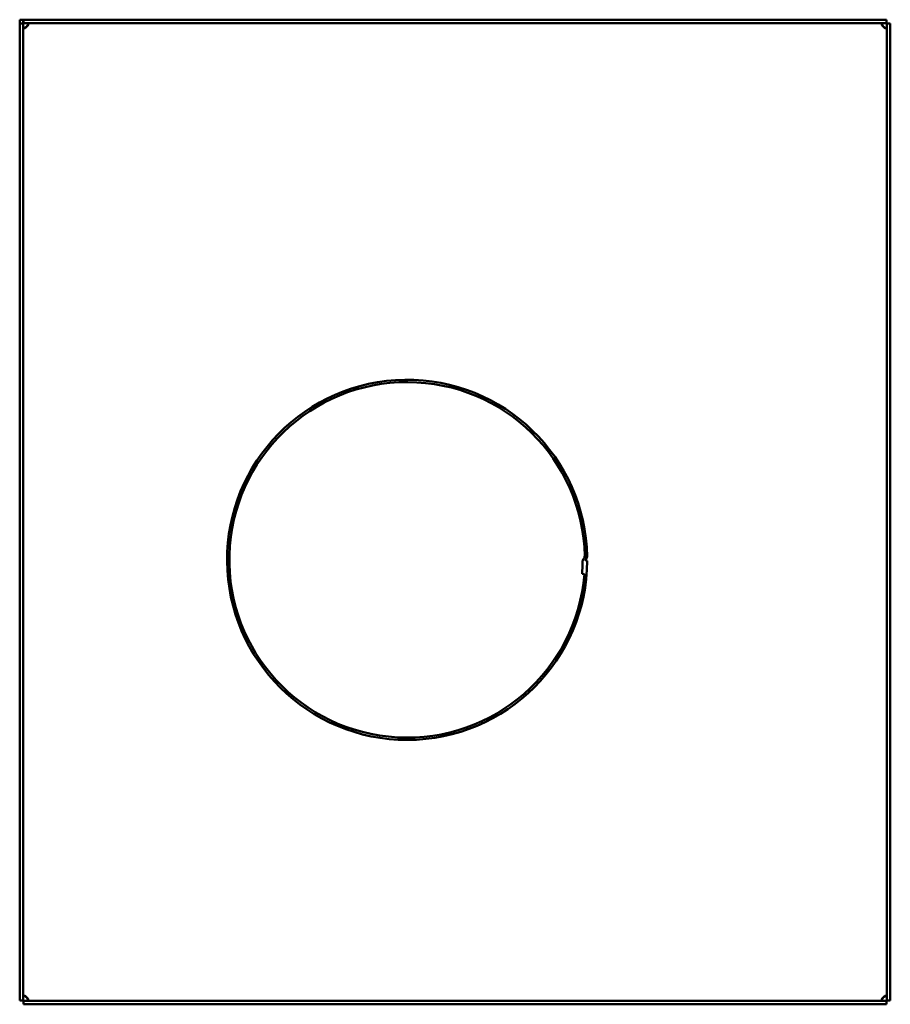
# Model space of a CAD drawing. Header units: millimetres. Extents: x 649 to 1031, y 378 to 810.
import ezdxf

# ---------------------------------------------------------------- set-up
doc = ezdxf.new("R2010")
doc.units = ezdxf.units.MM
doc.header["$LTSCALE"] = 4
doc.layers.add('Widoczne (ISO)', color=7, linetype='Continuous', lineweight=50)

msp = doc.modelspace()

# ---------------------------------------------------------------- linework, layer by layer
at = {"layer": 'Widoczne (ISO)'}
for p, q in [((649, 810), (650.5, 810)), ((649, 808.4), (649, 810)), ((649, 808.4), (649, 379.6)), ((650.5, 808.4), (649, 808.4)), ((650.5, 810), (650.5, 806.83)), ((650.5, 379.6), (650.5, 808.4)), ((650.6, 808.5), (650.6, 810)), ((1029.4, 810), (650.6, 810)), ((650.6, 808.5), (1029.4, 808.5)), ((1029.4, 808.5), (1029.4, 810)), ((1029.5, 808.4), (1029.5, 379.6)), ((1031, 808.4), (1029.5, 808.4)), ((1031, 379.6), (1031, 808.4)), ((897, 573), (897.02, 573.01)), ((897.02, 573.01), (897, 573.01)), ((898, 572.64), (897, 573)), ((895.76, 566.87), (896.75, 566.74)), ((650.5, 379.6), (649, 379.6)), ((1029.4, 379.5), (650.6, 379.5)), ((650.6, 379.5), (650.6, 378)), ((650.6, 378), (1029.4, 378)), ((1029.4, 378), (1029.4, 379.5)), ((1029.5, 379.6), (1031, 379.6))]:
    msp.add_line(p, q, dxfattribs=at)
for centre, radius, start, end in [((650.3, 808.7), 2.5, 312.7331, 317.2669), ((1029.7, 808.7), 2.5, 222.7331, 227.2669), ((819, 573), 79, 1.1213, 359.7362), ((819, 573), 78, 1.2708, 355.3969), ((894.05, 575.25), 2.97, 322.4401, 349.8649), ((819, 573), 77, 355.4343, 359.4351), ((898, 572.22), 2, 142.4401, 179.4351), ((896, 574.73), 1.99, 300.0766, 354.7005), ((650.3, 379.3), 2.5, 42.7331, 47.2669), ((1029.7, 379.3), 2.5, 132.7331, 137.2669)]:
    msp.add_arc(centre, radius, start, end, dxfattribs=at)
for points, knots in [([(652.14, 808.5), (652.19, 808.5), (652.25, 808.5), (652.34, 808.49), (652.39, 808.49), (652.49, 808.46), (652.56, 808.44), (652.66, 808.38), (652.69, 808.36), (652.76, 808.27), (652.79, 808.2), (652.81, 808.04), (652.8, 807.94), (652.74, 807.74), (652.69, 807.63), (652.59, 807.47), (652.56, 807.43), (652.48, 807.32), (652.42, 807.25), (652.33, 807.16), (652.29, 807.13), (652.22, 807.06), (652.18, 807.03), (652.14, 807)], [-0.299104, -0.299104, -0.299104, -0.299104, -0.2724841, -0.2724841, -0.2470782, -0.2470782, -0.2084788, -0.2084788, -0.1872978, -0.1872978, -0.1494604, -0.1494604, -0.1122022, -0.1122022, -0.072023, -0.072023, -0.0555961, -0.0555961, -0.0293449, -0.0293449, -0.0149326, -0.0149326, 0, 0, 0, 0]), ([(652.14, 807), (652.25, 807.17), (652.39, 807.41), (652.59, 807.92), (652.66, 808.13), (652.7, 808.34)], [0, 0, 0, 0, 0.0618346, 0.0618346, 0.1077997, 0.1077997, 0.1077997, 0.1077997]), ([(1027.86, 807), (1027.81, 807.04), (1027.75, 807.08), (1027.66, 807.17), (1027.61, 807.22), (1027.51, 807.33), (1027.44, 807.42), (1027.34, 807.58), (1027.31, 807.64), (1027.24, 807.8), (1027.21, 807.91), (1027.19, 808.09), (1027.2, 808.17), (1027.26, 808.31), (1027.31, 808.37), (1027.41, 808.42), (1027.44, 808.44), (1027.52, 808.47), (1027.58, 808.48), (1027.67, 808.49), (1027.71, 808.5), (1027.78, 808.5), (1027.82, 808.5), (1027.86, 808.5)], [0, 0, 0, 0, 0.0200647, 0.0200647, 0.0392144, 0.0392144, 0.0683087, 0.0683087, 0.0842739, 0.0842739, 0.1127938, 0.1127938, 0.1408772, 0.1408772, 0.1711622, 0.1711622, 0.183544, 0.183544, 0.2033308, 0.2033308, 0.2141941, 0.2141941, 0.2254495, 0.2254495, 0.2254495, 0.2254495]), ([(1027.29, 808.34), (1027.3, 808.31), (1027.31, 808.28), (1027.37, 808.05), (1027.44, 807.83), (1027.62, 807.41), (1027.73, 807.2), (1027.86, 807)], [-0.1534677, -0.1534677, -0.1534677, -0.1534677, -0.1431007, -0.1431007, -0.0728206, -0.0728206, 0, 0, 0, 0]), ([(652, 806.86), (651.96, 806.81), (651.92, 806.75), (651.83, 806.66), (651.78, 806.61), (651.67, 806.51), (651.58, 806.44), (651.42, 806.34), (651.36, 806.31), (651.2, 806.24), (651.09, 806.21), (650.91, 806.19), (650.83, 806.2), (650.69, 806.26), (650.63, 806.31), (650.58, 806.41), (650.56, 806.44), (650.53, 806.52), (650.52, 806.58), (650.51, 806.67), (650.5, 806.71), (650.5, 806.78), (650.5, 806.82), (650.5, 806.86)], [0, 0, 0, 0, 0.0200647, 0.0200647, 0.0392144, 0.0392144, 0.0683087, 0.0683087, 0.0842739, 0.0842739, 0.1127938, 0.1127938, 0.1408772, 0.1408772, 0.1711622, 0.1711622, 0.183544, 0.183544, 0.2033308, 0.2033308, 0.2141941, 0.2141941, 0.2254495, 0.2254495, 0.2254495, 0.2254495]), ([(650.66, 806.29), (650.69, 806.3), (650.72, 806.31), (650.95, 806.37), (651.17, 806.44), (651.59, 806.62), (651.8, 806.73), (652, 806.86)], [-0.1534677, -0.1534677, -0.1534677, -0.1534677, -0.1431007, -0.1431007, -0.0728206, -0.0728206, 0, 0, 0, 0]), ([(1029.5, 806.86), (1029.5, 806.81), (1029.5, 806.75), (1029.49, 806.66), (1029.49, 806.61), (1029.46, 806.51), (1029.44, 806.44), (1029.38, 806.34), (1029.36, 806.31), (1029.27, 806.24), (1029.2, 806.21), (1029.04, 806.19), (1028.94, 806.2), (1028.74, 806.26), (1028.63, 806.31), (1028.47, 806.41), (1028.43, 806.44), (1028.32, 806.52), (1028.25, 806.58), (1028.16, 806.67), (1028.13, 806.71), (1028.06, 806.78), (1028.03, 806.82), (1028, 806.86)], [-0.299104, -0.299104, -0.299104, -0.299104, -0.2724841, -0.2724841, -0.2470782, -0.2470782, -0.2084788, -0.2084788, -0.1872978, -0.1872978, -0.1494604, -0.1494604, -0.1122022, -0.1122022, -0.072023, -0.072023, -0.0555961, -0.0555961, -0.0293449, -0.0293449, -0.0149326, -0.0149326, 0, 0, 0, 0]), ([(1028, 806.86), (1028.17, 806.75), (1028.41, 806.61), (1028.92, 806.41), (1029.13, 806.34), (1029.34, 806.29)], [0, 0, 0, 0, 0.0618346, 0.0618346, 0.1077997, 0.1077997, 0.1077997, 0.1077997]), ([(650.5, 381.14), (650.5, 381.19), (650.5, 381.25), (650.51, 381.34), (650.51, 381.39), (650.54, 381.49), (650.56, 381.56), (650.62, 381.66), (650.64, 381.69), (650.73, 381.76), (650.8, 381.79), (650.96, 381.81), (651.06, 381.8), (651.26, 381.74), (651.37, 381.69), (651.53, 381.59), (651.57, 381.56), (651.68, 381.48), (651.75, 381.42), (651.84, 381.33), (651.87, 381.29), (651.94, 381.22), (651.97, 381.18), (652, 381.14)], [-0.299104, -0.299104, -0.299104, -0.299104, -0.2724841, -0.2724841, -0.2470782, -0.2470782, -0.2084788, -0.2084788, -0.1872978, -0.1872978, -0.1494604, -0.1494604, -0.1122022, -0.1122022, -0.072023, -0.072023, -0.0555961, -0.0555961, -0.0293449, -0.0293449, -0.0149326, -0.0149326, 0, 0, 0, 0]), ([(652, 381.14), (651.83, 381.25), (651.59, 381.39), (651.08, 381.59), (650.87, 381.66), (650.66, 381.7)], [0, 0, 0, 0, 0.0618346, 0.0618346, 0.1077997, 0.1077997, 0.1077997, 0.1077997]), ([(652.7, 379.66), (652.7, 379.69), (652.69, 379.72), (652.63, 379.95), (652.56, 380.17), (652.38, 380.59), (652.27, 380.8), (652.14, 381)], [-0.1534677, -0.1534677, -0.1534677, -0.1534677, -0.1431007, -0.1431007, -0.0728206, -0.0728206, 0, 0, 0, 0]), ([(652.14, 381), (652.19, 380.96), (652.25, 380.92), (652.34, 380.83), (652.39, 380.78), (652.49, 380.67), (652.56, 380.58), (652.66, 380.42), (652.69, 380.36), (652.76, 380.2), (652.79, 380.09), (652.81, 379.91), (652.8, 379.83), (652.74, 379.69), (652.69, 379.63), (652.59, 379.58), (652.56, 379.56), (652.48, 379.53), (652.42, 379.52), (652.33, 379.51), (652.29, 379.5), (652.22, 379.5), (652.18, 379.5), (652.14, 379.5)], [0, 0, 0, 0, 0.0200647, 0.0200647, 0.0392144, 0.0392144, 0.0683087, 0.0683087, 0.0842739, 0.0842739, 0.1127938, 0.1127938, 0.1408772, 0.1408772, 0.1711622, 0.1711622, 0.183544, 0.183544, 0.2033308, 0.2033308, 0.2141941, 0.2141941, 0.2254495, 0.2254495, 0.2254495, 0.2254495]), ([(1027.86, 379.5), (1027.81, 379.5), (1027.75, 379.5), (1027.66, 379.51), (1027.61, 379.51), (1027.51, 379.54), (1027.44, 379.56), (1027.34, 379.62), (1027.31, 379.64), (1027.24, 379.73), (1027.21, 379.8), (1027.19, 379.96), (1027.2, 380.06), (1027.26, 380.26), (1027.31, 380.37), (1027.41, 380.53), (1027.44, 380.57), (1027.52, 380.68), (1027.58, 380.75), (1027.67, 380.84), (1027.71, 380.87), (1027.78, 380.94), (1027.82, 380.97), (1027.86, 381)], [-0.299104, -0.299104, -0.299104, -0.299104, -0.2724841, -0.2724841, -0.2470782, -0.2470782, -0.2084788, -0.2084788, -0.1872978, -0.1872978, -0.1494604, -0.1494604, -0.1122022, -0.1122022, -0.072023, -0.072023, -0.0555961, -0.0555961, -0.0293449, -0.0293449, -0.0149326, -0.0149326, 0, 0, 0, 0]), ([(1027.86, 381), (1027.75, 380.83), (1027.61, 380.59), (1027.41, 380.08), (1027.34, 379.87), (1027.29, 379.66)], [0, 0, 0, 0, 0.0618346, 0.0618346, 0.1077997, 0.1077997, 0.1077997, 0.1077997]), ([(1028, 381.14), (1028.04, 381.19), (1028.08, 381.25), (1028.17, 381.34), (1028.22, 381.39), (1028.33, 381.49), (1028.42, 381.56), (1028.58, 381.66), (1028.64, 381.69), (1028.8, 381.76), (1028.91, 381.79), (1029.09, 381.81), (1029.17, 381.8), (1029.31, 381.74), (1029.37, 381.69), (1029.42, 381.59), (1029.44, 381.56), (1029.47, 381.48), (1029.48, 381.42), (1029.49, 381.33), (1029.5, 381.29), (1029.5, 381.22), (1029.5, 381.18), (1029.5, 381.14)], [0, 0, 0, 0, 0.0200647, 0.0200647, 0.0392144, 0.0392144, 0.0683087, 0.0683087, 0.0842739, 0.0842739, 0.1127938, 0.1127938, 0.1408772, 0.1408772, 0.1711622, 0.1711622, 0.183544, 0.183544, 0.2033308, 0.2033308, 0.2141941, 0.2141941, 0.2254495, 0.2254495, 0.2254495, 0.2254495]), ([(1029.34, 381.7), (1029.31, 381.7), (1029.28, 381.69), (1029.05, 381.63), (1028.83, 381.56), (1028.41, 381.38), (1028.2, 381.27), (1028, 381.14)], [-0.1534677, -0.1534677, -0.1534677, -0.1534677, -0.1431007, -0.1431007, -0.0728206, -0.0728206, 0, 0, 0, 0])]:
    msp.add_open_spline(points, degree=3, knots=knots, dxfattribs=at)

doc.saveas('drawing.dxf')
